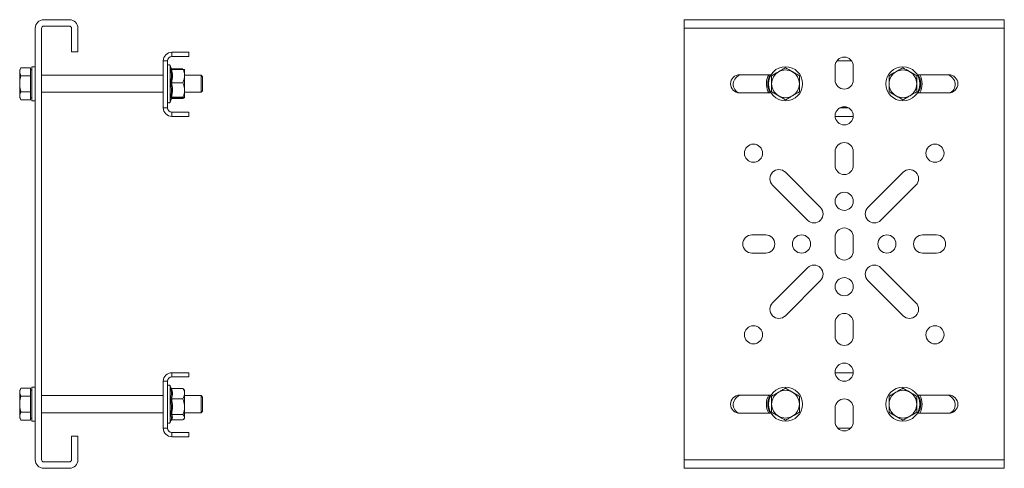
# Model space of a CAD drawing. Header units: millimetres. Extents: x 442 to 951, y -288 to 368.
# Tile 2 of 2: x 490 to 951, y 158 to 368. Entities that reach past the tile are written whole.
import ezdxf

# ---------------------------------------------------------------- set-up
doc = ezdxf.new("R2010")
doc.units = ezdxf.units.MM

msp = doc.modelspace()

# ---------------------------------------------------------------- linework, layer by layer
at = {"color": 7, "linetype": 'Continuous', "lineweight": 15}
for p, q in [((513.24, 367.83), (501.24, 367.83)), ((513.24, 364.83), (501.24, 364.83)), ((951.22, 367.83), (801.22, 367.83)), ((801.22, 367.83), (801.22, 363.83)), ((951.22, 367.83), (951.22, 363.83)), ((497.24, 363.83), (497.24, 161.83)), ((500.24, 363.83), (500.24, 161.83)), ((514.24, 352.83), (514.24, 363.83)), ((517.24, 352.83), (517.24, 363.83)), ((951.22, 363.83), (801.22, 363.83)), ((801.22, 363.83), (801.22, 161.83)), ((951.22, 363.83), (951.22, 161.83)), ((517.24, 352.83), (514.24, 352.83)), ((561.24, 352.58), (561.24, 350.58)), ((561.24, 352.58), (569.24, 352.58)), ((561.24, 350.58), (569.24, 350.58)), ((569.24, 352.58), (569.24, 350.58)), ((559.24, 348.58), (557.24, 348.58)), ((557.24, 326.58), (557.24, 348.58)), ((559.24, 326.58), (559.24, 348.58)), ((561.05, 344.69), (560.44, 346.37)), ((871.97, 346.08), (871.97, 339.58)), ((880.47, 339.58), (880.47, 346.08)), ((490.55, 345.33), (489.97, 344.33)), ((489.97, 344.33), (489.97, 343.46)), ((489.97, 337.83), (489.97, 343.46)), ((495.04, 345.33), (490.55, 345.33)), ((495.04, 341.58), (490.55, 341.58)), ((495.04, 345.33), (495.04, 343.46)), ((495.64, 344.33), (495.04, 344.33)), ((495.04, 343.46), (495.04, 341.58)), ((495.04, 341.58), (495.04, 337.83)), ((497.24, 345.83), (495.64, 345.83)), ((495.64, 345.83), (495.64, 329.83)), ((557.24, 341.83), (500.24, 341.83)), ((561.18, 344.76), (561.05, 344.78)), ((561.18, 344.76), (566.44, 344.76)), ((561.18, 344.58), (566.44, 344.58)), ((567.24, 341.46), (567.24, 344.32)), ((574.95, 341.83), (567.24, 341.83)), ((567.24, 341.46), (567.24, 334.98)), ((575.64, 341.14), (574.95, 341.83)), ((574.95, 337.83), (574.95, 341.83)), ((841.94, 342.08), (827.22, 342.08)), ((925.22, 342.08), (910.5, 342.08)), ((489.97, 337.83), (489.97, 332.2)), ((495.04, 337.83), (495.04, 334.08)), ((561.18, 338.35), (566.44, 338.35)), ((574.95, 333.83), (574.95, 337.83)), ((575.64, 337.83), (575.64, 341.14)), ((575.64, 334.52), (575.64, 337.83)), ((489.97, 332.2), (489.97, 331.33)), ((495.04, 334.08), (490.55, 334.08)), ((495.04, 334.08), (495.04, 332.2)), ((495.04, 332.2), (495.04, 330.32)), ((500.24, 333.83), (557.24, 333.83)), ((567.24, 334.98), (567.24, 331.34)), ((567.24, 333.83), (574.95, 333.83)), ((574.95, 333.83), (575.64, 334.52)), ((827.22, 333.58), (841.94, 333.58)), ((840.45, 334.4), (840.84, 333.58)), ((910.5, 333.58), (925.22, 333.58)), ((489.97, 331.33), (490.55, 330.32)), ((495.04, 330.32), (490.55, 330.32)), ((495.04, 331.33), (495.64, 331.33)), ((495.64, 329.83), (497.24, 329.83)), ((560.44, 329.29), (561.05, 330.96)), ((561.18, 331.61), (566.44, 331.61)), ((561.18, 331.08), (566.44, 331.08)), ((561.18, 330.9), (566.44, 330.9)), ((566.44, 330.9), (566.5, 331.04)), ((557.24, 326.58), (559.24, 326.58)), ((561.24, 324.58), (561.24, 322.58)), ((569.24, 324.58), (561.24, 324.58)), ((569.24, 324.58), (569.24, 322.58)), ((569.24, 322.58), (561.24, 322.58)), ((871.98, 322.58), (880.46, 322.58)), ((871.97, 306.08), (871.97, 299.58)), ((880.47, 299.58), (880.47, 306.08)), ((865.08, 279.98), (848.64, 296.42)), ((903.8, 296.42), (887.36, 279.98)), ((842.63, 290.41), (859.07, 273.97)), ((893.37, 273.97), (909.81, 290.41)), ((839.47, 267.08), (832.97, 267.08)), ((871.97, 266.08), (871.97, 259.58)), ((880.47, 259.58), (880.47, 266.08)), ((919.47, 267.08), (912.97, 267.08)), ((832.97, 258.58), (839.47, 258.58)), ((912.97, 258.58), (919.47, 258.58)), ((859.07, 251.69), (842.63, 235.25)), ((909.81, 235.25), (893.37, 251.69)), ((848.64, 229.24), (865.08, 245.68)), ((887.36, 245.68), (903.8, 229.24)), ((871.97, 226.08), (871.97, 219.58)), ((880.47, 219.58), (880.47, 226.08)), ((559.24, 198.58), (557.24, 198.58)), ((557.24, 176.58), (557.24, 198.58)), ((559.24, 176.58), (559.24, 198.58)), ((561.24, 202.58), (561.24, 200.58)), ((561.24, 202.58), (569.24, 202.58)), ((561.24, 200.58), (569.24, 200.58)), ((569.24, 202.58), (569.24, 200.58)), ((871.98, 202.58), (880.46, 202.58)), ((490.55, 195.33), (489.97, 194.33)), ((489.97, 194.33), (489.97, 193.46)), ((495.04, 195.33), (490.55, 195.33)), ((495.04, 195.33), (495.04, 193.46)), ((495.64, 194.33), (495.04, 194.33)), ((497.24, 195.83), (495.64, 195.83)), ((495.64, 195.83), (495.64, 179.83)), ((560.79, 195.41), (560.44, 196.37)), ((561.18, 195.21), (566.44, 195.21)), ((566.44, 195.21), (566.91, 194.74)), ((567.24, 194.33), (566.91, 194.74)), ((567.24, 194.33), (567.24, 192.79)), ((489.97, 187.83), (489.97, 193.46)), ((495.04, 191.58), (490.55, 191.58)), ((495.04, 193.46), (495.04, 191.58)), ((495.04, 191.58), (495.04, 187.83)), ((557.24, 191.83), (500.24, 191.83)), ((561.18, 190.37), (566.44, 190.37)), ((567.24, 192.79), (567.24, 186.67)), ((574.95, 191.83), (567.24, 191.83)), ((575.64, 191.14), (574.95, 191.83)), ((574.95, 187.83), (574.95, 191.83)), ((575.64, 187.83), (575.64, 191.14)), ((841.94, 192.08), (827.22, 192.08)), ((925.22, 192.08), (910.5, 192.08)), ((489.97, 187.83), (489.97, 182.2)), ((495.04, 187.83), (495.04, 184.08)), ((567.24, 186.67), (567.24, 181.71)), ((574.95, 183.83), (574.95, 187.83)), ((574.95, 183.83), (575.64, 184.52)), ((575.64, 184.52), (575.64, 187.83)), ((871.97, 186.08), (871.97, 179.58)), ((880.47, 179.58), (880.47, 186.08)), ((489.97, 182.2), (489.97, 181.33)), ((489.97, 181.33), (490.55, 180.32)), ((495.04, 184.08), (490.55, 184.08)), ((495.04, 180.32), (490.55, 180.32)), ((495.04, 184.08), (495.04, 182.2)), ((495.04, 182.2), (495.04, 180.32)), ((495.04, 181.33), (495.64, 181.33)), ((500.24, 183.83), (557.24, 183.83)), ((560.44, 179.29), (560.9, 180.56)), ((561.18, 182.98), (566.44, 182.98)), ((561.18, 180.44), (566.44, 180.44)), ((566.91, 180.92), (567.24, 181.33)), ((567.24, 183.83), (574.95, 183.83)), ((567.24, 181.71), (567.24, 181.33)), ((827.22, 183.58), (841.94, 183.58)), ((910.5, 183.58), (925.22, 183.58)), ((495.64, 179.83), (497.24, 179.83)), ((557.24, 176.58), (559.24, 176.58)), ((514.24, 161.83), (514.24, 172.83)), ((514.24, 172.83), (517.24, 172.83)), ((517.24, 161.83), (517.24, 172.83)), ((561.24, 174.58), (561.24, 172.58)), ((569.24, 174.58), (561.24, 174.58)), ((569.24, 172.58), (561.24, 172.58)), ((569.24, 174.58), (569.24, 172.58)), ((951.22, 161.83), (801.22, 161.83)), ((801.22, 161.83), (801.22, 157.83)), ((951.22, 161.83), (951.22, 157.83)), ((501.24, 160.83), (513.24, 160.83)), ((501.24, 157.83), (513.24, 157.83)), ((951.22, 157.83), (801.22, 157.83))]:
    msp.add_line(p, q, dxfattribs=at)
at = {"color": 8, "linetype": 'Continuous', "lineweight": 15}
for p, q in [((560.44, 346.37), (560.44, 329.29)), ((872.78, 348.58), (879.66, 348.58)), ((561.18, 344.76), (561.24, 344.68)), ((561.2, 331.08), (561.18, 330.9)), ((874.22, 326.58), (878.22, 326.58)), ((560.44, 196.37), (560.44, 179.29)), ((560.68, 195.6), (560.84, 195.27)), ((873.21, 176.58), (879.23, 176.58))]:
    msp.add_line(p, q, dxfattribs=at)
at = {"color": 7, "linetype": 'Continuous', "lineweight": 15}
for centre, radius in [((848.72, 337.83), 8), ((903.72, 337.83), 8), ((876.22, 322.83), 4.25), ((833.72, 305.33), 4.25), ((918.72, 305.33), 4.25), ((876.22, 282.83), 4.25), ((856.22, 262.83), 4.25), ((896.22, 262.83), 4.25), ((876.22, 242.83), 4.25), ((833.72, 220.33), 4.25), ((918.72, 220.33), 4.25), ((876.22, 202.83), 4.25), ((848.72, 187.83), 8), ((903.72, 187.83), 8)]:
    msp.add_circle(centre, radius, dxfattribs=at)
for centre, radius, start, end in [((501.24, 363.83), 4, 90, 180), ((501.24, 363.83), 1, 90, 180), ((513.24, 363.83), 4, 0, 90), ((513.24, 363.83), 1, 0, 90), ((561.24, 348.58), 4, 90, 180), ((561.24, 348.58), 2, 90, 180), ((559.86, 346.16), 0.619, 20, 180), ((876.22, 346.08), 4.25, 0, 180), ((827.22, 337.83), 4.25, 90, 270), ((828.72, 337.58), 4.5, 90, 241.3418), ((848.72, 337.83), 8.95, 151.6497, 202.5227), ((848.72, 337.83), 6.5, 120, 180), ((848.72, 337.83), 6.5, 60, 120), ((848.72, 337.83), 6.5, 0, 60), ((903.72, 337.83), 6.5, 120, 180), ((903.72, 337.83), 6.5, 60, 120), ((903.72, 337.83), 6.5, 0, 60), ((903.72, 337.83), 8.95, 331.6497, 28.3503), ((923.72, 337.58), 4.5, 298.6582, 90), ((925.22, 337.83), 4.25, 270, 90), ((848.72, 337.83), 6.5, 180, 240), ((848.72, 337.83), 6.5, 300, 0), ((876.22, 339.58), 4.25, 180, 0), ((903.72, 337.83), 6.5, 180, 240), ((903.72, 337.83), 6.5, 300, 0), ((848.72, 337.83), 6.5, 240, 300), ((903.72, 337.83), 6.5, 240, 300), ((559.86, 329.5), 0.619, 180, 340), ((561.24, 326.58), 4, 180, 270), ((561.24, 326.58), 2, 180, 270), ((876.22, 306.08), 4.25, 0, 180), ((845.64, 293.41), 4.25, 45, 225), ((876.22, 299.58), 4.25, 180, 0), ((906.8, 293.41), 4.25, 315, 135), ((862.08, 276.97), 4.25, 225, 45), ((890.36, 276.97), 4.25, 135, 315), ((876.22, 266.08), 4.25, 0, 180), ((832.97, 262.83), 4.25, 90, 270), ((839.47, 262.83), 4.25, 270, 90), ((912.97, 262.83), 4.25, 90, 270), ((919.47, 262.83), 4.25, 270, 90), ((876.22, 259.58), 4.25, 180, 0), ((862.08, 248.69), 4.25, 315, 135), ((890.36, 248.69), 4.25, 45, 225), ((845.64, 232.25), 4.25, 135, 315), ((906.8, 232.25), 4.25, 225, 45), ((876.22, 226.08), 4.25, 0, 180), ((876.22, 219.58), 4.25, 180, 0), ((561.24, 198.58), 4, 90, 180), ((561.24, 198.58), 2, 90, 180), ((559.86, 196.16), 0.619, 20, 180), ((848.72, 187.83), 6.5, 60, 120), ((903.72, 187.83), 6.5, 60, 120), ((827.22, 187.83), 4.25, 90, 270), ((828.72, 187.58), 4.5, 90, 241.3418), ((848.72, 187.83), 8.95, 151.6497, 208.3503), ((848.72, 187.83), 6.5, 120, 180), ((848.72, 187.83), 6.5, 0, 60), ((876.22, 186.08), 4.25, 0, 180), ((903.72, 187.83), 6.5, 120, 180), ((903.72, 187.83), 6.5, 0, 60), ((903.72, 187.83), 8.95, 331.6497, 28.3503), ((923.72, 187.58), 4.5, 298.6582, 90), ((925.22, 187.83), 4.25, 270, 90), ((848.72, 187.83), 6.5, 180, 240), ((848.72, 187.83), 6.5, 300, 0), ((903.72, 187.83), 6.5, 180, 240), ((903.72, 187.83), 6.5, 300, 0), ((848.72, 187.83), 6.5, 240, 300), ((903.72, 187.83), 6.5, 240, 300), ((561.24, 176.58), 4, 180, 270), ((559.86, 179.5), 0.619, 180, 340), ((561.24, 176.58), 2, 180, 270), ((876.22, 179.58), 4.25, 180, 0), ((501.24, 161.83), 4, 180, 270), ((501.24, 161.83), 1, 180, 270), ((513.24, 161.83), 1, 270, 0), ((513.24, 161.83), 4, 270, 0)]:
    msp.add_arc(centre, radius, start, end, dxfattribs=at)
at = {"color": 8, "linetype": 'Continuous', "lineweight": 15}
for centre, start, end in [((848.72, 337.83), 149.3281, 210.6719), ((903.72, 337.83), 329.3281, 30.6719), ((848.72, 187.83), 149.3281, 210.6719), ((903.72, 187.83), 329.3281, 30.6719)]:
    msp.add_arc(centre, 8.33, start, end, dxfattribs=at)
at = {"color": 7, "linetype": 'Continuous', "lineweight": 15}
for points, knots in [([(489.97, 343.46), (489.97, 343.5), (489.98, 344.14), (490.27, 344.76), (490.55, 345.33)], [0, 0, 0, 0, 0.070215, 1, 1, 1, 1]), ([(490.55, 341.58), (490.38, 341.89), (490.06, 342.5), (490, 343.14), (489.97, 343.46)], [0, 0, 0, 0, 0.495458, 1, 1, 1, 1]), ([(489.97, 337.83), (489.97, 338.14), (490, 339.41), (490.31, 340.64), (490.55, 341.58)], [0, 0, 0, 0, 0.24185, 1, 1, 1, 1]), ([(560.68, 338.38), (560.73, 338.64), (561.01, 339.94), (561.19, 342.15), (560.84, 344.07), (560.68, 344.93)], [0, 0, 0, 0, 0.120964, 0.606826, 1, 1, 1, 1]), ([(560.68, 344.93), (560.68, 344.92), (560.7, 344.87), (560.75, 344.78), (560.87, 344.67), (561.02, 344.59), (561.12, 344.58), (561.18, 344.58)], [0, 0, 0, 0, 0.006849, 0.267584, 0.528632, 0.763834, 1, 1, 1, 1]), ([(561.14, 344.54), (561.14, 344.54), (561.17, 344.53), (561.06, 344.55), (561.07, 344.66), (561.07, 344.67)], [0, 0, 0, 0, 0.055969, 0.914111, 1, 1, 1, 1]), ([(561.18, 344.58), (561.35, 343.55), (561.69, 341.48), (561.35, 339.41), (561.18, 338.35)], [0, 0, 0, 0, 0.492171, 1, 1, 1, 1]), ([(567.24, 341.46), (567.24, 341.6), (567.22, 342.59), (566.88, 343.64), (566.48, 344.5), (566.44, 344.58)], [0, 0, 0, 0, 0.127945, 0.927356, 1, 1, 1, 1]), ([(566.44, 344.58), (566.63, 344.54), (567.02, 344.46), (567.23, 344.37), (567.24, 344.32), (567.24, 344.31)], [0, 0, 0, 0, 0.434794, 0.879848, 1, 1, 1, 1]), ([(566.44, 338.35), (566.56, 338.62), (567.02, 339.61), (567.15, 340.68), (567.24, 341.46)], [0, 0, 0, 0, 0.263899, 1, 1, 1, 1]), ([(845.47, 343.46), (845.39, 343.41), (844.29, 342.78), (843.22, 342.16), (842.22, 341.58)], [0, 0, 0, 0, 0.070214, 1, 1, 1, 1]), ([(842.22, 341.58), (842.22, 340.64), (842.22, 339.41), (842.22, 338.14), (842.22, 337.83)], [0, 0, 0, 0, 0.75815, 1, 1, 1, 1]), ([(848.72, 345.33), (848.19, 345.03), (847.13, 344.41), (846.03, 343.78), (845.47, 343.46)], [0, 0, 0, 0, 0.4954582, 1, 1, 1, 1]), ([(851.97, 343.46), (851.89, 343.5), (850.8, 344.14), (849.72, 344.76), (848.72, 345.33)], [0, 0, 0, 0, 0.070214, 1, 1, 1, 1]), ([(855.22, 341.58), (854.69, 341.89), (853.63, 342.5), (852.53, 343.14), (851.97, 343.46)], [0, 0, 0, 0, 0.495458, 1, 1, 1, 1]), ([(855.22, 337.83), (855.22, 338.14), (855.22, 339.41), (855.22, 340.64), (855.22, 341.58)], [0, 0, 0, 0, 0.24185, 1, 1, 1, 1]), ([(900.47, 343.46), (900.39, 343.41), (899.29, 342.78), (898.22, 342.16), (897.22, 341.58)], [0, 0, 0, 0, 0.070214, 1, 1, 1, 1]), ([(897.22, 341.58), (897.22, 340.64), (897.22, 339.41), (897.22, 338.14), (897.22, 337.83)], [0, 0, 0, 0, 0.75815, 1, 1, 1, 1]), ([(903.72, 345.33), (903.19, 345.03), (902.13, 344.41), (901.03, 343.78), (900.47, 343.46)], [0, 0, 0, 0, 0.495458, 1, 1, 1, 1]), ([(906.97, 343.46), (906.89, 343.5), (905.8, 344.14), (904.72, 344.76), (903.72, 345.33)], [0, 0, 0, 0, 0.070215, 1, 1, 1, 1]), ([(910.22, 341.58), (909.69, 341.89), (908.63, 342.5), (907.53, 343.14), (906.97, 343.46)], [0, 0, 0, 0, 0.495458, 1, 1, 1, 1]), ([(910.22, 337.83), (910.22, 338.14), (910.22, 339.41), (910.22, 340.64), (910.22, 341.58)], [0, 0, 0, 0, 0.24185, 1, 1, 1, 1]), ([(490.55, 334.08), (490.47, 334.35), (490.13, 335.57), (490.04, 336.84), (489.97, 337.83)], [0, 0, 0, 0, 0.223715, 1, 1, 1, 1]), ([(560.68, 331.28), (560.73, 331.57), (561.01, 333), (561.19, 335.4), (560.84, 337.46), (560.68, 338.38)], [0, 0, 0, 0, 0.120964, 0.606826, 1, 1, 1, 1]), ([(560.68, 338.38), (560.68, 338.38), (560.7, 338.38), (560.75, 338.37), (560.87, 338.36), (561.02, 338.36), (561.12, 338.35), (561.18, 338.35)], [0, 0, 0, 0, 0.006846, 0.26758, 0.528634, 0.763834, 1, 1, 1, 1]), ([(561.18, 338.35), (561.35, 337.25), (561.69, 335), (561.35, 332.75), (561.18, 331.61)], [0, 0, 0, 0, 0.492171, 1, 1, 1, 1]), ([(567.24, 334.98), (567.14, 335.87), (567.01, 337.03), (566.55, 338.11), (566.44, 338.35)], [0, 0, 0, 0, 0.769007, 1, 1, 1, 1]), ([(842.22, 337.83), (842.22, 336.84), (842.22, 335.57), (842.22, 334.35), (842.22, 334.08)], [0, 0, 0, 0, 0.776285, 1, 1, 1, 1]), ([(855.22, 334.08), (855.22, 334.35), (855.22, 335.57), (855.22, 336.84), (855.22, 337.83)], [0, 0, 0, 0, 0.223715, 1, 1, 1, 1]), ([(897.22, 337.83), (897.22, 336.84), (897.22, 335.57), (897.22, 334.35), (897.22, 334.08)], [0, 0, 0, 0, 0.776285, 1, 1, 1, 1]), ([(910.22, 334.08), (910.22, 334.35), (910.22, 335.57), (910.22, 336.84), (910.22, 337.83)], [0, 0, 0, 0, 0.223715, 1, 1, 1, 1]), ([(489.97, 332.2), (489.97, 332.24), (489.98, 332.88), (490.27, 333.5), (490.55, 334.08)], [0, 0, 0, 0, 0.0702153, 1, 1, 1, 1]), ([(490.55, 330.32), (490.38, 330.63), (490.06, 331.24), (490, 331.88), (489.97, 332.2)], [0, 0, 0, 0, 0.495459, 1, 1, 1, 1]), ([(566.44, 331.61), (566.63, 332.08), (567.02, 333.04), (567.23, 334.19), (567.24, 334.84), (567.24, 334.98)], [0, 0, 0, 0, 0.434793, 0.879848, 1, 1, 1, 1]), ([(842.22, 334.08), (842.75, 333.77), (843.81, 333.16), (844.91, 332.52), (845.47, 332.2)], [0, 0, 0, 0, 0.4954577, 1, 1, 1, 1]), ([(845.47, 332.2), (845.55, 332.15), (846.64, 331.52), (847.72, 330.9), (848.72, 330.32)], [0, 0, 0, 0, 0.0702152, 1, 1, 1, 1]), ([(848.72, 330.32), (849.25, 330.63), (850.31, 331.24), (851.41, 331.88), (851.97, 332.2)], [0, 0, 0, 0, 0.4954582, 1, 1, 1, 1]), ([(851.97, 332.2), (852.05, 332.24), (853.14, 332.88), (854.22, 333.5), (855.22, 334.08)], [0, 0, 0, 0, 0.070215, 1, 1, 1, 1]), ([(897.22, 334.08), (897.75, 333.77), (898.81, 333.16), (899.91, 332.52), (900.47, 332.2)], [0, 0, 0, 0, 0.495456, 1, 1, 1, 1]), ([(900.47, 332.2), (900.55, 332.15), (901.64, 331.52), (902.72, 330.9), (903.72, 330.32)], [0, 0, 0, 0, 0.070214, 1, 1, 1, 1]), ([(903.72, 330.32), (904.25, 330.63), (905.31, 331.24), (906.41, 331.88), (906.97, 332.2)], [0, 0, 0, 0, 0.495459, 1, 1, 1, 1]), ([(906.97, 332.2), (907.05, 332.24), (908.14, 332.88), (909.22, 333.5), (910.22, 334.08)], [0, 0, 0, 0, 0.0702153, 1, 1, 1, 1]), ([(561.18, 331.61), (561.12, 331.6), (561.02, 331.59), (560.87, 331.52), (560.75, 331.42), (560.7, 331.33), (560.68, 331.29), (560.68, 331.28)], [0, 0, 0, 0, 0.236167, 0.471372, 0.732423, 0.993156, 1, 1, 1, 1]), ([(561.02, 330.87), (561.02, 330.87), (561.07, 330.89), (561.12, 330.89), (561.18, 330.9)], [0, 0, 0, 0, 0.027491, 1, 1, 1, 1]), ([(561.08, 330.98), (561.08, 331), (561.08, 331.12), (561.11, 331.12), (561.14, 331.11)], [0, 0, 0, 0, 0.177917, 1, 1, 1, 1]), ([(561.18, 331.61), (561.35, 331.52), (561.69, 331.35), (561.35, 331.17), (561.18, 331.08)], [0, 0, 0, 0, 0.49217, 1, 1, 1, 1]), ([(567.24, 331.34), (567.14, 331.41), (567.01, 331.5), (566.55, 331.59), (566.44, 331.61)], [0, 0, 0, 0, 0.769009, 1, 1, 1, 1]), ([(566.44, 331.08), (566.63, 331.12), (567.02, 331.19), (567.23, 331.28), (567.24, 331.33), (567.24, 331.34)], [0, 0, 0, 0, 0.434794, 0.879848, 1, 1, 1, 1]), ([(489.97, 193.46), (489.97, 193.5), (489.98, 194.14), (490.27, 194.76), (490.55, 195.33)], [0, 0, 0, 0, 0.070215, 1, 1, 1, 1]), ([(560.68, 190.5), (560.73, 190.7), (561.01, 191.71), (561.19, 193.42), (560.84, 194.93), (560.68, 195.6)], [0, 0, 0, 0, 0.120965, 0.606826, 1, 1, 1, 1]), ([(560.68, 195.6), (560.68, 195.6), (560.7, 195.54), (560.75, 195.44), (560.87, 195.32), (561.02, 195.23), (561.12, 195.22), (561.18, 195.21)], [0, 0, 0, 0, 0.006845, 0.267578, 0.528631, 0.763833, 1, 1, 1, 1]), ([(561.18, 195.21), (561.35, 194.42), (561.69, 192.8), (561.35, 191.19), (561.18, 190.37)], [0, 0, 0, 0, 0.4921698, 1, 1, 1, 1]), ([(567.24, 192.79), (567.24, 192.9), (567.22, 193.67), (566.88, 194.49), (566.48, 195.16), (566.44, 195.21)], [0, 0, 0, 0, 0.127944, 0.927356, 1, 1, 1, 1]), ([(848.72, 195.33), (848.19, 195.03), (847.13, 194.41), (846.03, 193.78), (845.47, 193.46)], [0, 0, 0, 0, 0.4954582, 1, 1, 1, 1]), ([(851.97, 193.46), (851.89, 193.5), (850.8, 194.14), (849.72, 194.76), (848.72, 195.33)], [0, 0, 0, 0, 0.070214, 1, 1, 1, 1]), ([(903.72, 195.33), (903.19, 195.03), (902.13, 194.41), (901.03, 193.78), (900.47, 193.46)], [0, 0, 0, 0, 0.495458, 1, 1, 1, 1]), ([(906.97, 193.46), (906.89, 193.5), (905.8, 194.14), (904.72, 194.76), (903.72, 195.33)], [0, 0, 0, 0, 0.070215, 1, 1, 1, 1]), ([(490.55, 191.58), (490.38, 191.89), (490.06, 192.5), (490, 193.14), (489.97, 193.46)], [0, 0, 0, 0, 0.495457, 1, 1, 1, 1]), ([(489.97, 187.83), (489.97, 188.14), (490, 189.41), (490.31, 190.64), (490.55, 191.58)], [0, 0, 0, 0, 0.241852, 1, 1, 1, 1]), ([(560.68, 182.73), (560.73, 183.04), (561.01, 184.6), (561.19, 187.22), (560.84, 189.49), (560.68, 190.5)], [0, 0, 0, 0, 0.120964, 0.606826, 1, 1, 1, 1]), ([(560.68, 190.5), (560.68, 190.5), (560.7, 190.48), (560.75, 190.44), (560.87, 190.4), (561.02, 190.37), (561.12, 190.37), (561.18, 190.37)], [0, 0, 0, 0, 0.006854, 0.267587, 0.528637, 0.763836, 1, 1, 1, 1]), ([(561.18, 190.37), (561.35, 189.16), (561.69, 186.69), (561.35, 184.23), (561.18, 182.98)], [0, 0, 0, 0, 0.49217, 1, 1, 1, 1]), ([(566.44, 190.37), (566.56, 190.57), (567.02, 191.35), (567.15, 192.18), (567.24, 192.79)], [0, 0, 0, 0, 0.263899, 1, 1, 1, 1]), ([(567.24, 186.67), (567.14, 187.65), (567.01, 188.91), (566.55, 190.09), (566.44, 190.37)], [0, 0, 0, 0, 0.769007, 1, 1, 1, 1]), ([(845.47, 193.46), (845.39, 193.41), (844.29, 192.78), (843.22, 192.16), (842.22, 191.58)], [0, 0, 0, 0, 0.070215, 1, 1, 1, 1]), ([(842.22, 191.58), (842.22, 190.64), (842.22, 189.41), (842.22, 188.14), (842.22, 187.83)], [0, 0, 0, 0, 0.758148, 1, 1, 1, 1]), ([(855.22, 191.58), (854.69, 191.89), (853.63, 192.5), (852.53, 193.14), (851.97, 193.46)], [0, 0, 0, 0, 0.4954573, 1, 1, 1, 1]), ([(855.22, 187.83), (855.22, 188.14), (855.22, 189.41), (855.22, 190.64), (855.22, 191.58)], [0, 0, 0, 0, 0.241852, 1, 1, 1, 1]), ([(900.47, 193.46), (900.39, 193.41), (899.29, 192.78), (898.22, 192.16), (897.22, 191.58)], [0, 0, 0, 0, 0.070215, 1, 1, 1, 1]), ([(897.22, 191.58), (897.22, 190.64), (897.22, 189.41), (897.22, 188.14), (897.22, 187.83)], [0, 0, 0, 0, 0.758148, 1, 1, 1, 1]), ([(910.22, 191.58), (909.69, 191.89), (908.63, 192.5), (907.53, 193.14), (906.97, 193.46)], [0, 0, 0, 0, 0.495457, 1, 1, 1, 1]), ([(910.22, 187.83), (910.22, 188.14), (910.22, 189.41), (910.22, 190.64), (910.22, 191.58)], [0, 0, 0, 0, 0.241852, 1, 1, 1, 1]), ([(490.55, 184.08), (490.47, 184.35), (490.13, 185.57), (490.04, 186.84), (489.97, 187.83)], [0, 0, 0, 0, 0.223713, 1, 1, 1, 1]), ([(566.44, 182.98), (566.63, 183.5), (567.02, 184.55), (567.23, 185.81), (567.24, 186.52), (567.24, 186.67)], [0, 0, 0, 0, 0.434793, 0.879849, 1, 1, 1, 1]), ([(842.22, 187.83), (842.22, 186.84), (842.22, 185.57), (842.22, 184.35), (842.22, 184.08)], [0, 0, 0, 0, 0.776287, 1, 1, 1, 1]), ([(855.22, 184.08), (855.22, 184.35), (855.22, 185.57), (855.22, 186.84), (855.22, 187.83)], [0, 0, 0, 0, 0.223713, 1, 1, 1, 1]), ([(897.22, 187.83), (897.22, 186.84), (897.22, 185.57), (897.22, 184.35), (897.22, 184.08)], [0, 0, 0, 0, 0.776287, 1, 1, 1, 1]), ([(910.22, 184.08), (910.22, 184.35), (910.22, 185.57), (910.22, 186.84), (910.22, 187.83)], [0, 0, 0, 0, 0.223713, 1, 1, 1, 1]), ([(489.97, 182.2), (489.97, 182.24), (489.98, 182.88), (490.27, 183.5), (490.55, 184.08)], [0, 0, 0, 0, 0.070214, 1, 1, 1, 1]), ([(490.55, 180.32), (490.38, 180.63), (490.06, 181.24), (490, 181.88), (489.97, 182.2)], [0, 0, 0, 0, 0.495459, 1, 1, 1, 1]), ([(561.18, 182.98), (561.12, 182.98), (561.02, 182.97), (560.87, 182.91), (560.75, 182.83), (560.7, 182.77), (560.68, 182.73), (560.68, 182.73)], [0, 0, 0, 0, 0.2361644, 0.471364, 0.7324194, 0.993151, 1, 1, 1, 1]), ([(561.18, 180.44), (561.12, 180.44), (561.02, 180.42), (560.88, 180.35), (560.82, 180.28), (560.79, 180.25)], [0, 0, 0, 0, 0.3531741, 0.7049074, 1, 1, 1, 1]), ([(561.18, 182.98), (561.35, 182.56), (561.69, 181.72), (561.35, 180.87), (561.18, 180.44)], [0, 0, 0, 0, 0.49217, 1, 1, 1, 1]), ([(567.24, 181.71), (567.14, 182.05), (567.01, 182.48), (566.55, 182.89), (566.44, 182.98)], [0, 0, 0, 0, 0.769008, 1, 1, 1, 1]), ([(566.44, 180.44), (566.63, 180.62), (567.02, 180.98), (567.23, 181.41), (567.24, 181.66), (567.24, 181.71)], [0, 0, 0, 0, 0.434793, 0.879847, 1, 1, 1, 1]), ([(842.22, 184.08), (842.75, 183.77), (843.81, 183.16), (844.91, 182.52), (845.47, 182.2)], [0, 0, 0, 0, 0.495459, 1, 1, 1, 1]), ([(845.47, 182.2), (845.55, 182.15), (846.64, 181.52), (847.72, 180.9), (848.72, 180.32)], [0, 0, 0, 0, 0.0702152, 1, 1, 1, 1]), ([(848.72, 180.32), (849.25, 180.63), (850.31, 181.24), (851.41, 181.88), (851.97, 182.2)], [0, 0, 0, 0, 0.4954582, 1, 1, 1, 1]), ([(851.97, 182.2), (852.05, 182.24), (853.14, 182.88), (854.22, 183.5), (855.22, 184.08)], [0, 0, 0, 0, 0.070214, 1, 1, 1, 1]), ([(897.22, 184.08), (897.75, 183.77), (898.81, 183.16), (899.91, 182.52), (900.47, 182.2)], [0, 0, 0, 0, 0.495457, 1, 1, 1, 1]), ([(900.47, 182.2), (900.55, 182.15), (901.64, 181.52), (902.72, 180.9), (903.72, 180.32)], [0, 0, 0, 0, 0.070214, 1, 1, 1, 1]), ([(903.72, 180.32), (904.25, 180.63), (905.31, 181.24), (906.41, 181.88), (906.97, 182.2)], [0, 0, 0, 0, 0.495459, 1, 1, 1, 1]), ([(906.97, 182.2), (907.05, 182.24), (908.14, 182.88), (909.22, 183.5), (910.22, 184.08)], [0, 0, 0, 0, 0.070214, 1, 1, 1, 1])]:
    msp.add_open_spline(points, degree=3, knots=knots, dxfattribs=at)
at = {"color": 8, "linetype": 'Continuous', "lineweight": 15}
for points, knots in [([(560.68, 344.93), (560.73, 344.9), (560.94, 344.81), (560.96, 344.73), (560.98, 344.67)], [0, 0, 0, 0, 0.275251, 1, 1, 1, 1]), ([(560.98, 330.99), (561.01, 331.02), (561.13, 331.13), (560.87, 331.22), (560.68, 331.28)], [0, 0, 0, 0, 0.298568, 1, 1, 1, 1]), ([(560.87, 180.57), (560.98, 180.95), (561.19, 181.69), (560.85, 182.39), (560.68, 182.73)], [0, 0, 0, 0, 0.5148407, 1, 1, 1, 1])]:
    msp.add_open_spline(points, degree=3, knots=knots, dxfattribs=at)

doc.saveas('drawing.dxf')
